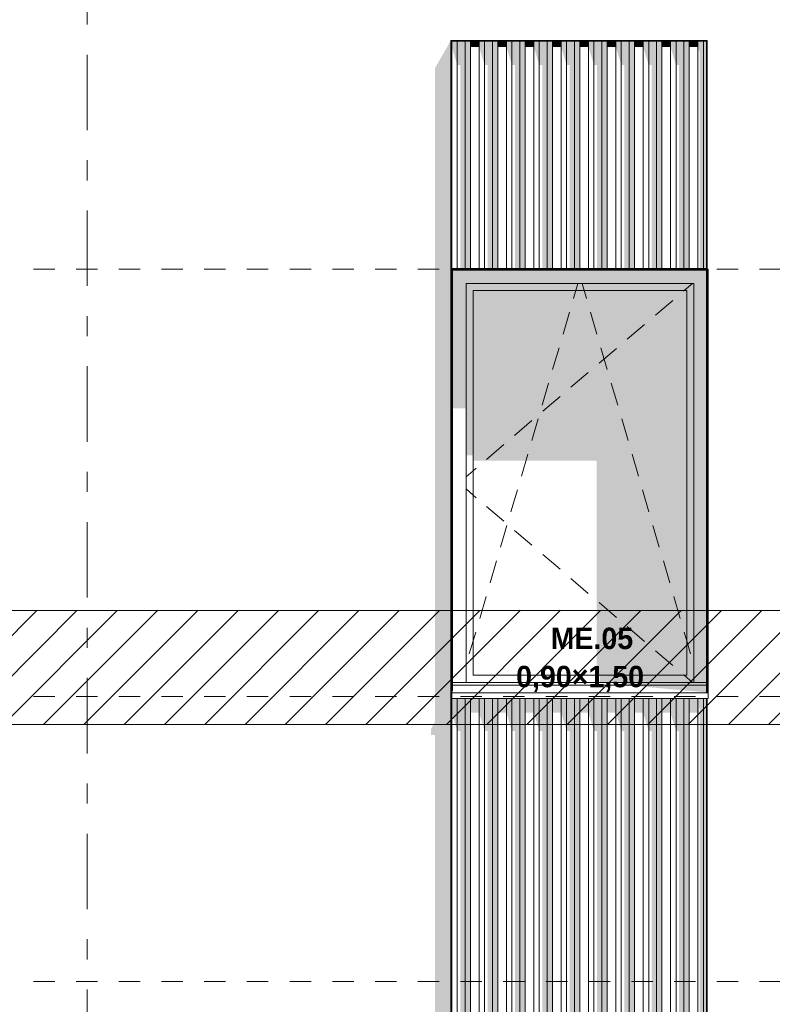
# Model space of a CAD drawing. Header units: millimetres. Extents: x -62337 to -23489, y -53000 to 10500.
# Tile 22 of 34: x -38190 to -35548, y 3480 to 6936. Entities that reach past the tile are written whole.
import ezdxf
from ezdxf.enums import TextEntityAlignment as Align

# ---------------------------------------------------------------- set-up
doc = ezdxf.new("R2010")
doc.units = ezdxf.units.MM
doc.header["$MEASUREMENT"] = 0
doc.linetypes.add('_TIRET COURT 1', pattern=[150, 75, -75])
doc.linetypes.add('Axe', pattern=[546.805537, 264.583325, -105.833328, 70.555556, -105.833328])
for name, color, linetype in [('Nouveau_0', 7, 'Continuous'), ('Nouveau_2D - Dessin général', 7, 'Continuous'), ('Nouveau_2D - Etiquettes 50ème', 7, 'Continuous'), ('Nouveau__Grille structurelle (axe_trame)', 7, 'Continuous'), ('Nouveau__Murs ext - Bardages', 7, 'Continuous'), ('Nouveau__Murs ext - Périphériques', 7, 'Continuous'), ('Nouveau_Fenêtres Archicad', 7, 'Continuous')]:
    doc.layers.add(name, color=color, linetype=linetype)
doc.styles.add('STYLE_GENERE_1', font='arial.ttf')
doc.styles.add('STYLE_GENERE_2', font='GOTHIC.TTF')

# ---------------------------------------------------------------- blocks, each defined once
blk = doc.blocks.new('Élément de coupe_5')
at = {"layer": 'Nouveau__Murs ext - Périphériques', "linetype": 'Continuous', "lineweight": 13}
blk.add_hatch(color=7, dxfattribs=at).paths.add_polyline_path([(-36746.5, 865.3), (-35846.5, 865.3), (-35839.5, 887.5), (-35845.3, 887.5), (-35835, 906.4), (-35835, 887.4), (-35832, 887.4), (-35776.1, 984.8), (-35779.1, 984.8), (-35779.1, 993.4), (-36673, 993.4), (-36673, 1000), (-36673, 1020), (-36673.1, 1019.9), (-36673.1, 984.8), (-36676.1, 984.8), (-36676.1, 3560), (-36732, 3560), (-36732, 911.9), (-36746.5, 885.3)])
blk = doc.blocks.new('Élément de coupe_11')
at = {"layer": 'Nouveau__Murs ext - Périphériques', "linetype": 'Continuous', "lineweight": 13}
for points in [[(-36746.5, 4445.3), (-36746.5, 4425.3), (-36732, 4425.3), (-36732, 3560), (-36676.1, 3560), (-36676.1, 6862.8), (-36732, 6765.4), (-36732, 4471.9)], [(-36673.1, 5962.4), (-36673, 5962.4), (-36673, 6059.8), (-36673.1, 6059.8)], [(-36673.1, 4562.8), (-36673, 4562.8), (-36673, 4580), (-36673.1, 4579.9)]]:
    blk.add_hatch(color=7, dxfattribs=at).paths.add_polyline_path(points)
blk = doc.blocks.new('Élément de coupe_27')
at = {"layer": 'Nouveau_Fenêtres Archicad', "linetype": 'Continuous', "lineweight": 13}
for points in [[(-36672.8, 6059.8), (-36673, 6059.8), (-36673, 5962.4), (-36670, 5962.4), (-36670, 6057)], [(-36672.8, 6059.8), (-36670, 6057), (-35779.1, 6057), (-35779.1, 6059.8)], [(-36670, 6010), (-36623, 6010), (-35823, 6010), (-35779.1, 6010), (-35779.1, 6057), (-36670, 6057)], [(-35776.1, 6057), (-35776.1, 6010), (-35776, 6010), (-35776, 6057)], [(-36623, 6010), (-36670, 6010), (-36670, 5571.7), (-36623, 5571.7)], [(-35823, 6010), (-36623, 6010), (-36623, 5985), (-36598, 5985), (-35848, 5985), (-35823, 5985)], [(-36623, 5985), (-36623, 5406.9), (-36598, 5406.9), (-36598, 5985)], [(-35848, 5985), (-36598, 5985), (-36598, 5388.6), (-36164.1, 5388.6), (-36164.1, 4635), (-35848, 4635)], [(-35848, 4635), (-35823, 4635), (-35823, 5985), (-35848, 5985)], [(-35779.1, 6010), (-35823, 6010), (-35823, 4610), (-35779.1, 4610)], [(-35776.1, 6010), (-35776.1, 4610), (-35776, 4610), (-35776, 6010)], [(-35823, 4635), (-36153.6, 4635), (-36153.6, 4610), (-35823, 4610)], [(-36058.3, 4610), (-36058.3, 4600), (-35779.1, 4600), (-35779.1, 4610)], [(-35779.1, 4575), (-35779.1, 4600), (-36058.3, 4600)], [(-35776.1, 4610), (-35776.1, 4600), (-35776, 4600), (-35776, 4610)], [(-35776.1, 4580), (-35776, 4580), (-35776, 4600), (-35776.1, 4600)]]:
    blk.add_hatch(color=7, dxfattribs=at).paths.add_polyline_path(points)
at = {"layer": 'Nouveau_Fenêtres Archicad', "color": 7, "linetype": 'Continuous', "lineweight": 13}
for p, q in [((-36673, 6059.8), (-36673, 4580)), ((-36670, 4580), (-36670, 6057)), ((-36670, 6057), (-35779.1, 6057)), ((-35773, 6060), (-35776.1, 6060)), ((-35776, 6057), (-35776, 4580)), ((-35773, 4580), (-35773, 6060)), ((-36623, 4610), (-36623, 6010)), ((-36623, 6010), (-35823, 6010)), ((-36598, 4635), (-36598, 5985)), ((-36598, 5985), (-35848, 5985)), ((-36245.5, 5958.2), (-36237.7, 5985)), ((-36237.7, 5985), (-36230.3, 6010)), ((-36208.3, 5985), (-36215.7, 6010)), ((-36200.5, 5958.2), (-36208.3, 5985)), ((-35856.6, 5985), (-35858.9, 5983.1)), ((-35827.3, 6010), (-35856.6, 5985)), ((-35848, 5985), (-35848, 4635)), ((-35823, 6010), (-35823, 4610)), ((-36245.8, 5957.3), (-36245.5, 5958.2)), ((-36200.2, 5957.3), (-36200.5, 5958.2)), ((-35896.9, 5950.6), (-35957.8, 5898.7)), ((-36282.3, 5832.5), (-36259.8, 5909.3)), ((-36163.7, 5832.5), (-36186.2, 5909.3)), ((-35995.8, 5866.3), (-36056.7, 5814.4)), ((-36318.9, 5707.8), (-36296.4, 5784.5)), ((-36094.7, 5781.9), (-36155.6, 5730)), ((-36127.1, 5707.8), (-36149.6, 5784.5)), ((-36193.6, 5697.5), (-36254.5, 5645.6)), ((-36355.5, 5583), (-36333, 5659.8)), ((-36090.5, 5583), (-36113, 5659.8)), ((-36292.5, 5613.2), (-36353.4, 5561.3)), ((-36391.5, 5528.8), (-36452.3, 5476.9)), ((-36392, 5458.3), (-36369.5, 5535)), ((-36054, 5458.3), (-36076.5, 5535)), ((-36490.4, 5444.5), (-36551.2, 5392.5)), ((-36428.6, 5333.5), (-36406.1, 5410.3)), ((-36017.4, 5333.5), (-36039.9, 5410.3)), ((-36587.1, 5361.9), (-36598, 5352.6)), ((-36598, 5352.6), (-36623, 5331.3)), ((-36598, 5267.4), (-36623, 5288.7)), ((-36587.1, 5258.1), (-36598, 5267.4)), ((-36465.2, 5208.8), (-36442.7, 5285.5)), ((-35980.8, 5208.8), (-36003.3, 5285.5)), ((-36490.4, 5175.5), (-36551.2, 5227.5)), ((-36501.7, 5084), (-36479.2, 5160.8)), ((-35944.3, 5084), (-35966.8, 5160.8)), ((-36391.5, 5091.2), (-36452.3, 5143.1)), ((-36292.5, 5006.8), (-36353.4, 5058.7)), ((-36538.3, 4959.3), (-36515.8, 5036)), ((-35907.7, 4959.3), (-35930.2, 5036)), ((-36193.6, 4922.5), (-36254.5, 4974.4)), ((-36574.9, 4834.5), (-36552.4, 4911.3)), ((-35871.1, 4834.5), (-35893.6, 4911.3)), ((-36094.7, 4838.1), (-36155.6, 4890)), ((-35995.8, 4753.7), (-36056.7, 4805.6)), ((-36598, 4755.6), (-36588.9, 4786.5)), ((-35848, 4755.6), (-35857.1, 4786.5)), ((-36611.4, 4709.8), (-36598, 4755.6)), ((-35834.6, 4709.8), (-35848, 4755.6)), ((-35896.9, 4669.4), (-35957.8, 4721.3)), ((-35848, 4635), (-36598, 4635)), ((-35856.6, 4635), (-35858.9, 4636.9)), ((-35827.3, 4610), (-35856.6, 4635)), ((-36670, 4610), (-35779.1, 4610)), ((-36670, 4600), (-35779.1, 4600)), ((-36670, 4580), (-36673, 4580)), ((-36673, 4580), (-36673, 4573.4)), ((-36673, 4573.4), (-36673, 4553.4)), ((-36673, 4573.4), (-35773, 4573.4)), ((-35776, 4580), (-35773, 4580)), ((-35773, 4580), (-35773, 4573.4)), ((-35773, 4573.4), (-35773, 4553.4)), ((-36673, 4553.4), (-35773, 4553.4))]:
    blk.add_line(p, q, dxfattribs=at)
blk = doc.blocks.new('Élément de coupe_171')
at = {"layer": 'Nouveau__Murs ext - Bardages', "color": 7, "linetype": 'Continuous', "lineweight": 13}
for p, q in [((-36673.1, 6062.8), (-35779.1, 6062.8)), ((-36673.1, 6059.8), (-35779.1, 6059.8))]:
    blk.add_line(p, q, dxfattribs=at)
blk = doc.blocks.new('Élément de coupe_173')
at = {"layer": 'Nouveau__Murs ext - Bardages', "linetype": 'Continuous', "lineweight": 13}
for points in [[(-36673.1, 4562.8), (-36673.1, 4503.2), (-36653.7, 4439.7), (-36653.7, 4553.4), (-36673, 4553.4), (-36673, 4562.8)], [(-36653.7, 4553.4), (-36653.7, 4439.7), (-36643.5, 4439.7), (-36643.5, 2512.8), (-36626.5, 2512.8), (-36626.5, 4553.4)], [(-36626.5, 4553.4), (-36626.5, 2512.8), (-36607.1, 2512.8), (-36607.1, 4553.4)], [(-36607.1, 4553.4), (-36607.1, 4503.2), (-36577.1, 4503.2), (-36577.1, 4553.4)], [(-36557.7, 4553.4), (-36577.1, 4553.4), (-36577.1, 4503.2), (-36557.7, 4439.7)], [(-36530.5, 4553.4), (-36557.7, 4553.4), (-36557.7, 4439.7), (-36547.5, 4439.7), (-36547.5, 2512.8), (-36530.5, 2512.8)], [(-36530.5, 4553.4), (-36530.5, 2512.8), (-36511.1, 2512.8), (-36511.1, 4553.4)], [(-36511.1, 4553.4), (-36511.1, 4503.2), (-36481.1, 4503.2), (-36481.1, 4553.4)], [(-36461.7, 4553.4), (-36481.1, 4553.4), (-36481.1, 4503.2), (-36461.7, 4439.7)], [(-36461.7, 4553.4), (-36461.7, 4439.7), (-36451.5, 4439.7), (-36451.5, 2512.8), (-36434.5, 2512.8), (-36434.5, 4553.4)], [(-36434.5, 4553.4), (-36434.5, 2512.8), (-36415.1, 2512.8), (-36415.1, 4553.4)], [(-36415.1, 4553.4), (-36415.1, 4503.2), (-36385.1, 4503.2), (-36385.1, 4553.4)], [(-36385.1, 4553.4), (-36385.1, 4503.2), (-36365.7, 4439.7), (-36365.7, 4553.4)], [(-36365.7, 4553.4), (-36365.7, 4439.7), (-36355.5, 4439.7), (-36355.5, 2512.8), (-36338.5, 2512.8), (-36338.5, 4553.4)], [(-36338.5, 4553.4), (-36338.5, 2512.8), (-36319.1, 2512.8), (-36319.1, 4553.4)], [(-36319.1, 4553.4), (-36319.1, 4503.2), (-36289.1, 4503.2), (-36289.1, 4553.4)], [(-36289.1, 4553.4), (-36289.1, 4503.2), (-36269.7, 4439.7), (-36269.7, 4553.4)], [(-36242.5, 4553.4), (-36269.7, 4553.4), (-36269.7, 4439.7), (-36259.5, 4439.7), (-36259.5, 2512.8), (-36242.5, 2512.8)], [(-36242.5, 4553.4), (-36242.5, 2512.8), (-36223.1, 2512.8), (-36223.1, 4553.4)], [(-36193.1, 4553.4), (-36223.1, 4553.4), (-36223.1, 4503.2), (-36193.1, 4503.2)], [(-36173.7, 4553.4), (-36193.1, 4553.4), (-36193.1, 4503.2), (-36173.7, 4439.7)], [(-36173.7, 4553.4), (-36173.7, 4439.7), (-36163.5, 4439.7), (-36163.5, 2512.8), (-36146.5, 2512.8), (-36146.5, 4553.4)], [(-36146.5, 4553.4), (-36146.5, 2512.8), (-36127.1, 2512.8), (-36127.1, 4553.4)], [(-36097.1, 4553.4), (-36127.1, 4553.4), (-36127.1, 4503.2), (-36097.1, 4503.2)], [(-36097.1, 4553.4), (-36097.1, 4503.2), (-36077.7, 4439.7), (-36077.7, 4553.4)], [(-36050.5, 4553.4), (-36077.7, 4553.4), (-36077.7, 4439.7), (-36067.5, 4439.7), (-36067.5, 2512.8), (-36050.5, 2512.8)], [(-36050.5, 4553.4), (-36050.5, 2512.8), (-36031.1, 2512.8), (-36031.1, 4553.4)], [(-36031.1, 4553.4), (-36031.1, 4503.2), (-36001.1, 4503.2), (-36001.1, 4553.4)], [(-36001.1, 4503.2), (-35981.7, 4439.7), (-35981.7, 4553.4), (-36001.1, 4553.4)], [(-35981.7, 4553.4), (-35981.7, 4439.7), (-35971.5, 4439.7), (-35971.5, 2512.8), (-35954.5, 2512.8), (-35954.5, 4553.4)], [(-35954.5, 4553.4), (-35954.5, 2512.8), (-35935.1, 2512.8), (-35935.1, 4553.4)], [(-35935.1, 4553.4), (-35935.1, 4503.2), (-35905.1, 4503.2), (-35905.1, 4553.4)], [(-35885.7, 4553.4), (-35905.1, 4553.4), (-35905.1, 4503.2), (-35885.7, 4439.7)], [(-35858.5, 4553.4), (-35885.7, 4553.4), (-35885.7, 4439.7), (-35875.5, 4439.7), (-35875.5, 2512.8), (-35858.5, 2512.8)], [(-35858.5, 4553.4), (-35858.5, 2512.8), (-35839.1, 2512.8), (-35839.1, 4553.4)], [(-35839.1, 4553.4), (-35839.1, 4503.2), (-35809.1, 4503.2), (-35809.1, 4553.4)], [(-35809.1, 4553.4), (-35809.1, 4503.2), (-35806.6, 4494.9), (-35804.1, 4509.2), (-35806.1, 4515.8), (-35802.5, 4523), (-35802.5, 2512.8), (-35789.7, 2512.8), (-35789.7, 4553.4)], [(-35789.7, 2512.8), (-35779.1, 2512.8), (-35779.1, 4553.4), (-35789.7, 4553.4)]]:
    blk.add_hatch(color=7, dxfattribs=at).paths.add_polyline_path(points)
at = {"layer": 'Nouveau__Murs ext - Bardages', "color": 7, "linetype": 'Continuous', "lineweight": 13}
for p, q in [((-36653.7, 2512.8), (-36653.7, 4553.4)), ((-36626.5, 2512.8), (-36626.5, 4553.4)), ((-36607.1, 2512.8), (-36607.1, 4553.4)), ((-36577.1, 2512.8), (-36577.1, 4553.4)), ((-36557.7, 2512.8), (-36557.7, 4553.4)), ((-36530.5, 2512.8), (-36530.5, 4553.4)), ((-36511.1, 2512.8), (-36511.1, 4553.4)), ((-36481.1, 2512.8), (-36481.1, 4553.4)), ((-36461.7, 2512.8), (-36461.7, 4553.4)), ((-36434.5, 2512.8), (-36434.5, 4553.4)), ((-36415.1, 2512.8), (-36415.1, 4553.4)), ((-36385.1, 2512.8), (-36385.1, 4553.4)), ((-36365.7, 2512.8), (-36365.7, 4553.4)), ((-36338.5, 2512.8), (-36338.5, 4553.4)), ((-36319.1, 2512.8), (-36319.1, 4553.4)), ((-36289.1, 2512.8), (-36289.1, 4553.4)), ((-36269.7, 2512.8), (-36269.7, 4553.4)), ((-36242.5, 2512.8), (-36242.5, 4553.4)), ((-36223.1, 2512.8), (-36223.1, 4553.4)), ((-36193.1, 2512.8), (-36193.1, 4553.4)), ((-36173.7, 2512.8), (-36173.7, 4553.4)), ((-36146.5, 2512.8), (-36146.5, 4553.4)), ((-36127.1, 2512.8), (-36127.1, 4553.4)), ((-36097.1, 2512.8), (-36097.1, 4553.4)), ((-36077.7, 2512.8), (-36077.7, 4553.4)), ((-36050.5, 2512.8), (-36050.5, 4553.4)), ((-36031.1, 2512.8), (-36031.1, 4553.4)), ((-36001.1, 2512.8), (-36001.1, 4553.4)), ((-35981.7, 2512.8), (-35981.7, 4553.4)), ((-35954.5, 2512.8), (-35954.5, 4553.4)), ((-35935.1, 2512.8), (-35935.1, 4553.4)), ((-35905.1, 2512.8), (-35905.1, 4553.4)), ((-35885.7, 2512.8), (-35885.7, 4553.4)), ((-35858.5, 2512.8), (-35858.5, 4553.4)), ((-35839.1, 2512.8), (-35839.1, 4553.4)), ((-35809.1, 2512.8), (-35809.1, 4553.4)), ((-35789.7, 2512.8), (-35789.7, 4553.4)), ((-36673.1, 2512.8), (-36653.7, 2512.8)), ((-36653.7, 2512.8), (-36626.5, 2512.8)), ((-36626.5, 2512.8), (-36607.1, 2512.8)), ((-36607.1, 2512.8), (-36577.1, 2512.8)), ((-36577.1, 2512.8), (-36557.7, 2512.8)), ((-36557.7, 2512.8), (-36530.5, 2512.8)), ((-36530.5, 2512.8), (-36511.1, 2512.8)), ((-36511.1, 2512.8), (-36481.1, 2512.8)), ((-36481.1, 2512.8), (-36461.7, 2512.8)), ((-36461.7, 2512.8), (-36434.5, 2512.8)), ((-36434.5, 2512.8), (-36415.1, 2512.8)), ((-36415.1, 2512.8), (-36385.1, 2512.8)), ((-36385.1, 2512.8), (-36365.7, 2512.8)), ((-36365.7, 2512.8), (-36338.5, 2512.8)), ((-36338.5, 2512.8), (-36319.1, 2512.8)), ((-36319.1, 2512.8), (-36289.1, 2512.8)), ((-36289.1, 2512.8), (-36269.7, 2512.8)), ((-36269.7, 2512.8), (-36242.5, 2512.8)), ((-36242.5, 2512.8), (-36223.1, 2512.8)), ((-36223.1, 2512.8), (-36193.1, 2512.8)), ((-36193.1, 2512.8), (-36173.7, 2512.8)), ((-36173.7, 2512.8), (-36146.5, 2512.8)), ((-36146.5, 2512.8), (-36127.1, 2512.8)), ((-36127.1, 2512.8), (-36097.1, 2512.8)), ((-36097.1, 2512.8), (-36077.7, 2512.8)), ((-36077.7, 2512.8), (-36050.5, 2512.8)), ((-36050.5, 2512.8), (-36031.1, 2512.8)), ((-36031.1, 2512.8), (-36001.1, 2512.8)), ((-36001.1, 2512.8), (-35981.7, 2512.8)), ((-35981.7, 2512.8), (-35954.5, 2512.8)), ((-35954.5, 2512.8), (-35935.1, 2512.8)), ((-35935.1, 2512.8), (-35905.1, 2512.8)), ((-35905.1, 2512.8), (-35885.7, 2512.8)), ((-35885.7, 2512.8), (-35858.5, 2512.8)), ((-35858.5, 2512.8), (-35839.1, 2512.8)), ((-35839.1, 2512.8), (-35809.1, 2512.8)), ((-35809.1, 2512.8), (-35789.7, 2512.8)), ((-35789.7, 2512.8), (-35779.1, 2512.8))]:
    blk.add_line(p, q, dxfattribs=at)
blk = doc.blocks.new('Élément de coupe_174')
at = {"layer": 'Nouveau__Murs ext - Bardages', "linetype": 'Continuous', "lineweight": 13}
for points in [[(-36673.1, 6859.8), (-36673.1, 6840.3), (-36653.7, 6776.8), (-36653.7, 6859.8)], [(-36626.5, 6859.8), (-36653.7, 6859.8), (-36653.7, 6776.8), (-36643.5, 6776.8), (-36643.5, 6062.8), (-36626.5, 6062.8)], [(-36607.1, 6859.8), (-36626.5, 6859.8), (-36626.5, 6062.8), (-36607.1, 6062.8)], [(-36577.1, 6859.8), (-36607.1, 6859.8), (-36607.1, 6840.3), (-36577.1, 6840.3)], [(-36577.1, 6859.8), (-36577.1, 6840.3), (-36557.7, 6776.8), (-36557.7, 6859.8)], [(-36557.7, 6859.8), (-36557.7, 6776.8), (-36547.5, 6776.8), (-36547.5, 6062.8), (-36530.5, 6062.8), (-36530.5, 6859.8)], [(-36511.1, 6859.8), (-36530.5, 6859.8), (-36530.5, 6062.8), (-36511.1, 6062.8)], [(-36481.1, 6859.8), (-36511.1, 6859.8), (-36511.1, 6840.3), (-36481.1, 6840.3)], [(-36481.1, 6859.8), (-36481.1, 6840.3), (-36461.7, 6776.8), (-36461.7, 6859.8)], [(-36461.7, 6859.8), (-36461.7, 6776.8), (-36451.5, 6776.8), (-36451.5, 6062.8), (-36434.5, 6062.8), (-36434.5, 6859.8)], [(-36415.1, 6859.8), (-36434.5, 6859.8), (-36434.5, 6062.8), (-36415.1, 6062.8)], [(-36385.1, 6859.8), (-36415.1, 6859.8), (-36415.1, 6840.3), (-36385.1, 6840.3)], [(-36365.7, 6859.8), (-36385.1, 6859.8), (-36385.1, 6840.3), (-36365.7, 6776.8)], [(-36338.5, 6859.8), (-36365.7, 6859.8), (-36365.7, 6776.8), (-36355.5, 6776.8), (-36355.5, 6062.8), (-36338.5, 6062.8)], [(-36319.1, 6859.8), (-36338.5, 6859.8), (-36338.5, 6062.8), (-36319.1, 6062.8)], [(-36289.1, 6859.8), (-36319.1, 6859.8), (-36319.1, 6840.3), (-36289.1, 6840.3)], [(-36289.1, 6859.8), (-36289.1, 6840.3), (-36269.7, 6776.8), (-36269.7, 6859.8)], [(-36269.7, 6859.8), (-36269.7, 6776.8), (-36259.5, 6776.8), (-36259.5, 6062.8), (-36242.5, 6062.8), (-36242.5, 6859.8)], [(-36223.1, 6859.8), (-36242.5, 6859.8), (-36242.5, 6062.8), (-36223.1, 6062.8)], [(-36193.1, 6859.8), (-36223.1, 6859.8), (-36223.1, 6840.3), (-36193.1, 6840.3)], [(-36193.1, 6859.8), (-36193.1, 6840.3), (-36173.7, 6776.8), (-36173.7, 6859.8)], [(-36146.5, 6859.8), (-36173.7, 6859.8), (-36173.7, 6776.8), (-36163.5, 6776.8), (-36163.5, 6062.8), (-36146.5, 6062.8)], [(-36127.1, 6859.8), (-36146.5, 6859.8), (-36146.5, 6062.8), (-36127.1, 6062.8)], [(-36097.1, 6859.8), (-36127.1, 6859.8), (-36127.1, 6840.3), (-36097.1, 6840.3)], [(-36077.7, 6859.8), (-36097.1, 6859.8), (-36097.1, 6840.3), (-36077.7, 6776.8)], [(-36077.7, 6859.8), (-36077.7, 6776.8), (-36067.5, 6776.8), (-36067.5, 6062.8), (-36050.5, 6062.8), (-36050.5, 6859.8)], [(-36031.1, 6859.8), (-36050.5, 6859.8), (-36050.5, 6062.8), (-36031.1, 6062.8)], [(-36001.1, 6859.8), (-36031.1, 6859.8), (-36031.1, 6840.3), (-36001.1, 6840.3)], [(-36001.1, 6859.8), (-36001.1, 6840.3), (-35981.7, 6776.8), (-35981.7, 6859.8)], [(-35981.7, 6859.8), (-35981.7, 6776.8), (-35971.5, 6776.8), (-35971.5, 6062.8), (-35954.5, 6062.8), (-35954.5, 6859.8)], [(-35935.1, 6859.8), (-35954.5, 6859.8), (-35954.5, 6062.8), (-35935.1, 6062.8)], [(-35935.1, 6859.8), (-35935.1, 6840.3), (-35905.1, 6840.3), (-35905.1, 6859.8)], [(-35905.1, 6859.8), (-35905.1, 6840.3), (-35885.7, 6776.8), (-35885.7, 6859.8)], [(-35885.7, 6859.8), (-35885.7, 6776.8), (-35875.5, 6776.8), (-35875.5, 6062.8), (-35858.5, 6062.8), (-35858.5, 6859.8)], [(-35839.1, 6859.8), (-35858.5, 6859.8), (-35858.5, 6062.8), (-35839.1, 6062.8)], [(-35809.1, 6859.8), (-35839.1, 6859.8), (-35839.1, 6840.3), (-35809.1, 6840.3)], [(-35809.1, 6859.8), (-35809.1, 6840.3), (-35802.5, 6818.9), (-35802.5, 6062.8), (-35789.7, 6062.8), (-35789.7, 6859.8)], [(-35779.1, 6859.8), (-35789.7, 6859.8), (-35789.7, 6062.8), (-35779.1, 6062.8)]]:
    blk.add_hatch(color=7, dxfattribs=at).paths.add_polyline_path(points)
at = {"layer": 'Nouveau__Murs ext - Bardages', "color": 7, "linetype": 'Continuous', "lineweight": 13}
for p, q in [((-36653.7, 6062.8), (-36653.7, 6859.8)), ((-36626.5, 6062.8), (-36626.5, 6859.8)), ((-36607.1, 6062.8), (-36607.1, 6859.8)), ((-36577.1, 6062.8), (-36577.1, 6859.8)), ((-36557.7, 6062.8), (-36557.7, 6859.8)), ((-36530.5, 6062.8), (-36530.5, 6859.8)), ((-36511.1, 6062.8), (-36511.1, 6859.8)), ((-36481.1, 6062.8), (-36481.1, 6859.8)), ((-36461.7, 6062.8), (-36461.7, 6859.8)), ((-36434.5, 6062.8), (-36434.5, 6859.8)), ((-36415.1, 6062.8), (-36415.1, 6859.8)), ((-36385.1, 6062.8), (-36385.1, 6859.8)), ((-36365.7, 6062.8), (-36365.7, 6859.8)), ((-36338.5, 6062.8), (-36338.5, 6859.8)), ((-36319.1, 6062.8), (-36319.1, 6859.8)), ((-36289.1, 6062.8), (-36289.1, 6859.8)), ((-36269.7, 6062.8), (-36269.7, 6859.8)), ((-36242.5, 6062.8), (-36242.5, 6859.8)), ((-36223.1, 6062.8), (-36223.1, 6859.8)), ((-36193.1, 6062.8), (-36193.1, 6859.8)), ((-36173.7, 6062.8), (-36173.7, 6859.8)), ((-36146.5, 6062.8), (-36146.5, 6859.8)), ((-36127.1, 6062.8), (-36127.1, 6859.8)), ((-36097.1, 6062.8), (-36097.1, 6859.8)), ((-36077.7, 6062.8), (-36077.7, 6859.8)), ((-36050.5, 6062.8), (-36050.5, 6859.8)), ((-36031.1, 6062.8), (-36031.1, 6859.8)), ((-36001.1, 6062.8), (-36001.1, 6859.8)), ((-35981.7, 6062.8), (-35981.7, 6859.8)), ((-35954.5, 6062.8), (-35954.5, 6859.8)), ((-35935.1, 6062.8), (-35935.1, 6859.8)), ((-35905.1, 6062.8), (-35905.1, 6859.8)), ((-35885.7, 6062.8), (-35885.7, 6859.8)), ((-35858.5, 6062.8), (-35858.5, 6859.8)), ((-35839.1, 6062.8), (-35839.1, 6859.8)), ((-35809.1, 6062.8), (-35809.1, 6859.8)), ((-35789.7, 6062.8), (-35789.7, 6859.8))]:
    blk.add_line(p, q, dxfattribs=at)
blk = doc.blocks.new('Élément de coupe_175')
at = {"layer": 'Nouveau__Murs ext - Bardages', "color": 7, "linetype": 'Continuous', "lineweight": 13}
for p, q in [((-36676.1, 6862.8), (-36676.1, 6859.8)), ((-36676.1, 6862.8), (-35776.1, 6862.8)), ((-36673.1, 6859.8), (-35779.1, 6859.8)), ((-35776.1, 6862.8), (-35776.1, 6859.8))]:
    blk.add_line(p, q, dxfattribs=at)
blk = doc.blocks.new('Élément de coupe_176')
at = {"layer": 'Nouveau__Murs ext - Bardages', "color": 7, "linetype": 'Continuous', "lineweight": 13}
for p, q in [((-35779.1, 6859.8), (-35776.1, 6859.8)), ((-35779.1, 6062.8), (-35779.1, 6859.8)), ((-35776.1, 4575), (-35776.1, 6859.8)), ((-35779.1, 6059.8), (-35779.1, 6062.8)), ((-35779.1, 4575), (-35779.1, 6059.8)), ((-35779.1, 2502.8), (-35779.1, 4553.4)), ((-35776.1, 1015), (-35776.1, 4553.4))]:
    blk.add_line(p, q, dxfattribs=at)
blk = doc.blocks.new('Élément de coupe_177')
at = {"layer": 'Nouveau__Murs ext - Bardages', "linetype": 'Continuous', "lineweight": 13}
blk.add_hatch(color=7, dxfattribs=at).paths.add_polyline_path([(-36676.1, 4522.7), (-36673.1, 4522.7), (-36673.1, 4574.9), (-36676.1, 4569.4)])
at = {"layer": 'Nouveau__Murs ext - Bardages', "color": 7, "linetype": 'Continuous', "lineweight": 13}
for p, q in [((-36676.1, 6859.8), (-36673.1, 6859.8)), ((-36676.1, 984.8), (-36676.1, 6859.8)), ((-36673.1, 6062.8), (-36673.1, 6859.8)), ((-36673.1, 6059.8), (-36673.1, 6062.8)), ((-36673.1, 2502.8), (-36673.1, 6059.8))]:
    blk.add_line(p, q, dxfattribs=at)
blk = doc.blocks.new('Marque grille standard[4]', base_point=(-37953, 10000))
at = {"layer": 'Nouveau__Grille structurelle (axe_trame)', "color": 1, "linetype": 'Axe', "lineweight": 20}
blk.add_line((-37953, 9000), (-37953, -3000), dxfattribs=at)
at = {"layer": 'Nouveau__Grille structurelle (axe_trame)', "color": 7, "lineweight": 13, "style": 'STYLE_GENERE_1'}
for tag, p in [('AC_MarkerText_1_0', (-37953, 10337.5)), ('AC_MarkerText_1_1', (-37953, -4162.5))]:
    blk.add_attdef(tag, text='', height=175, rotation=360, dxfattribs=at).set_placement(p, align=Align.TOP_CENTER)

msp = doc.modelspace()

# ---------------------------------------------------------------- hatches: boundary and pattern name
at = {"layer": 'Nouveau_0', "linetype": 'Continuous', "lineweight": 0}
h = msp.add_hatch(dxfattribs=at)
h.set_pattern_fill('Blocs_maçonnerie', color=112, style=0, pattern_type=2)
h.set_pattern_definition([(45, (0, 0), (-70.71068, 70.71068), [])])
h.paths.add_polyline_path([(-60620.2, 4861.7), (-24117.2, 4861.7), (-24117.2, 4461.7), (-60620.2, 4461.7)])

# ---------------------------------------------------------------- linework, layer by layer
at = {"layer": 'Nouveau_0', "color": 112, "linetype": 'Continuous', "lineweight": 0, "flags": 128}
msp.add_lwpolyline([(-60620.2, 4861.7), (-24117.2, 4861.7), (-24117.2, 4461.7), (-60620.2, 4461.7)], close=True, dxfattribs=at)
at = {"layer": 'Nouveau_2D - Dessin général', "color": 7, "linetype": '_TIRET COURT 1', "lineweight": 13}
for p, q in [((-24117.2, 6060), (-60975, 6060)), ((-24117.2, 4560), (-62067.9, 4560)), ((-24117.2, 3560), (-62067.9, 3560))]:
    msp.add_line(p, q, dxfattribs=at)

# ---------------------------------------------------------------- block references
at = {"layer": 'Nouveau__Grille structurelle (axe_trame)', "color": 7, "linetype": 'Continuous', "lineweight": 13}
msp.add_blockref('Marque grille standard[4]', (-37953, 10000), dxfattribs=at)
at = {"layer": 'Nouveau__Murs ext - Bardages', "lineweight": 0}
for name in ['Élément de coupe_175', 'Élément de coupe_177', 'Élément de coupe_174', 'Élément de coupe_176', 'Élément de coupe_171', 'Élément de coupe_173']:
    msp.add_blockref(name, (0, 0), dxfattribs=at)
at = {"layer": 'Nouveau__Murs ext - Périphériques', "lineweight": 0}
for name in ['Élément de coupe_11', 'Élément de coupe_5']:
    msp.add_blockref(name, (0, 0), dxfattribs=at)
at = {"layer": 'Nouveau_Fenêtres Archicad', "lineweight": 0}
msp.add_blockref('Élément de coupe_27', (0, 0), dxfattribs=at)

# ---------------------------------------------------------------- texts
at = {"layer": 'Nouveau_2D - Etiquettes 50ème', "color": 7, "linetype": 'Continuous', "lineweight": 13, "insert": (-36222.5, 4576.1), "char_height": 75, "attachment_point": 8, "line_spacing_factor": 1.071211, "style": 'STYLE_GENERE_2'}
msp.add_mtext('{\\fCentury Gothic|b1|i0|c0|p0;\\W2.97429; }{\\A1;\\fCentury Gothic|b1|i0|c0|p0;ME.05 }\\P{\\A1;\\fCentury Gothic|b1|i0|c0|p0;0,90×1,50}', dxfattribs=at)

doc.saveas('drawing.dxf')
